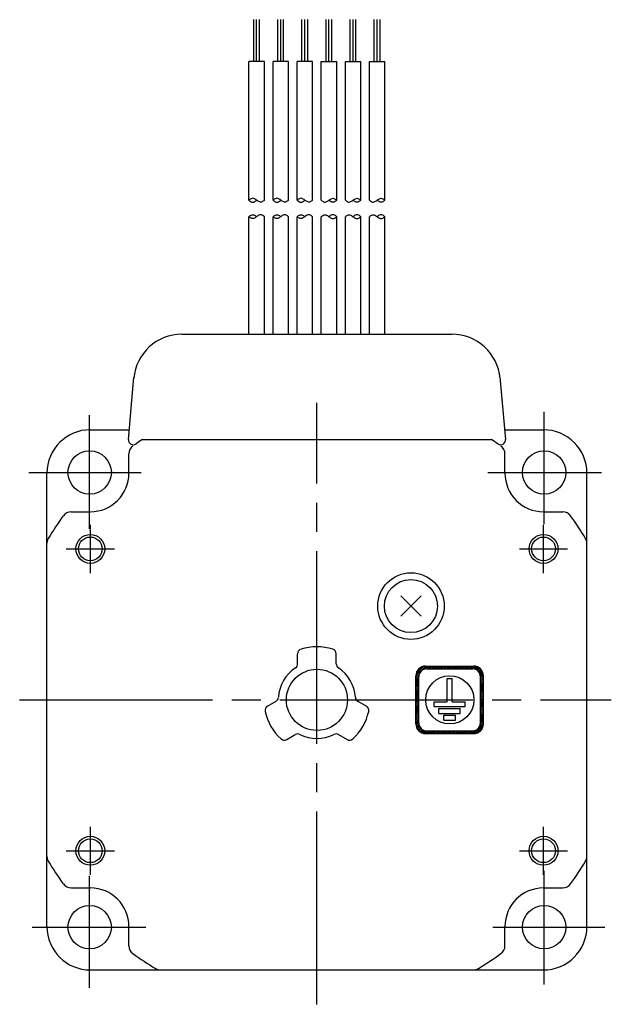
# Model space of a CAD drawing. Extents: x -213 to 31, y -32 to 71.
# Tile 1 of 3: x -213 to -151, y -32 to 71. Entities that reach past the tile are written whole.
import ezdxf

# ---------------------------------------------------------------- set-up
doc = ezdxf.new("R2010")
doc.units = 0
doc.header["$MEASUREMENT"] = 0
doc.linetypes.add('CENTER', pattern=[27, 20, -2, 3, -2])
doc.layers.get('0').update_dxf_attribs({"linetype": 'CONTINUOUS'})

# ---------------------------------------------------------------- blocks, each defined once
blk = doc.blocks.new('A$C3E631F8E')
for p, q in [((-188.35, 66.19), (-188.35, 70.52)), ((-188.05, 66.19), (-188.05, 70.52)), ((-187.75, 66.19), (-187.75, 70.52)), ((-185.85, 66.19), (-185.85, 70.52)), ((-185.55, 66.19), (-185.55, 70.52)), ((-185.25, 66.19), (-185.25, 70.52)), ((-183.35, 66.19), (-183.35, 70.52)), ((-183.05, 66.19), (-183.05, 70.52)), ((-182.75, 66.19), (-182.75, 70.52)), ((-180.85, 66.19), (-180.85, 70.52)), ((-180.55, 66.19), (-180.55, 70.52)), ((-180.25, 66.19), (-180.25, 70.52)), ((-178.35, 66.19), (-178.35, 70.52)), ((-178.05, 66.19), (-178.05, 70.52)), ((-177.75, 66.19), (-177.75, 70.52)), ((-175.85, 66.19), (-175.85, 70.52)), ((-175.55, 66.19), (-175.55, 70.52)), ((-175.25, 66.19), (-175.25, 70.52)), ((-188.85, 51.8), (-188.85, 66.19)), ((-187.25, 66.19), (-188.85, 66.19)), ((-187.25, 51.8), (-187.25, 66.19)), ((-186.35, 51.8), (-186.35, 66.19)), ((-184.75, 66.19), (-186.35, 66.19)), ((-184.75, 51.8), (-184.75, 66.19)), ((-183.85, 51.8), (-183.85, 66.19)), ((-182.25, 66.19), (-183.85, 66.19)), ((-182.25, 51.8), (-182.25, 66.19)), ((-181.35, 51.8), (-181.35, 66.19)), ((-181.35, 66.19), (-179.75, 66.19)), ((-179.75, 51.8), (-179.75, 66.19)), ((-178.85, 51.8), (-178.85, 66.19)), ((-178.85, 66.19), (-177.25, 66.19)), ((-177.25, 51.8), (-177.25, 66.19)), ((-176.35, 51.8), (-176.35, 66.19)), ((-176.35, 66.19), (-174.75, 66.19)), ((-174.75, 51.8), (-174.75, 66.19)), ((-188.78, 51.87), (-188.85, 51.8)), ((-188.85, 51.8), (-188.78, 51.74)), ((-188.7, 51.92), (-188.78, 51.87)), ((-188.78, 51.74), (-188.71, 51.69)), ((-188.71, 51.69), (-188.62, 51.64)), ((-188.62, 51.96), (-188.7, 51.92)), ((-188.54, 51.99), (-188.62, 51.96)), ((-188.62, 51.64), (-188.54, 51.61)), ((-188.45, 52), (-188.54, 51.99)), ((-188.54, 51.61), (-188.45, 51.6)), ((-188.37, 51.99), (-188.45, 52)), ((-188.45, 51.6), (-188.36, 51.61)), ((-188.29, 51.96), (-188.37, 51.99)), ((-188.36, 51.61), (-188.28, 51.64)), ((-188.21, 51.92), (-188.29, 51.96)), ((-188.28, 51.64), (-188.19, 51.69)), ((-188.13, 51.86), (-188.21, 51.92)), ((-188.19, 51.69), (-188.12, 51.74)), ((-188.05, 51.8), (-188.13, 51.86)), ((-188.12, 51.74), (-188.05, 51.8)), ((-187.97, 51.75), (-188.05, 51.8)), ((-187.89, 51.69), (-187.97, 51.75)), ((-187.81, 51.65), (-187.89, 51.69)), ((-187.73, 51.62), (-187.81, 51.65)), ((-187.65, 51.6), (-187.73, 51.62)), ((-187.56, 51.61), (-187.65, 51.6)), ((-187.48, 51.64), (-187.56, 51.61)), ((-187.4, 51.69), (-187.48, 51.64)), ((-187.32, 51.74), (-187.4, 51.69)), ((-187.25, 51.8), (-187.32, 51.74)), ((-186.28, 51.87), (-186.35, 51.8)), ((-186.35, 51.8), (-186.28, 51.74)), ((-186.2, 51.92), (-186.28, 51.87)), ((-186.28, 51.74), (-186.21, 51.69)), ((-186.21, 51.69), (-186.12, 51.64)), ((-186.12, 51.96), (-186.2, 51.92)), ((-186.04, 51.99), (-186.12, 51.96)), ((-186.12, 51.64), (-186.04, 51.61)), ((-185.95, 52), (-186.04, 51.99)), ((-186.04, 51.61), (-185.95, 51.6)), ((-185.87, 51.99), (-185.95, 52)), ((-185.95, 51.6), (-185.86, 51.61)), ((-185.79, 51.96), (-185.87, 51.99)), ((-185.86, 51.61), (-185.78, 51.64)), ((-185.71, 51.92), (-185.79, 51.96)), ((-185.78, 51.64), (-185.69, 51.69)), ((-185.63, 51.86), (-185.71, 51.92)), ((-185.69, 51.69), (-185.62, 51.74)), ((-185.55, 51.8), (-185.63, 51.86)), ((-185.62, 51.74), (-185.55, 51.8)), ((-185.47, 51.75), (-185.55, 51.8)), ((-185.39, 51.69), (-185.47, 51.75)), ((-185.31, 51.65), (-185.39, 51.69)), ((-185.23, 51.62), (-185.31, 51.65)), ((-185.15, 51.6), (-185.23, 51.62)), ((-185.06, 51.61), (-185.15, 51.6)), ((-184.98, 51.64), (-185.06, 51.61)), ((-184.9, 51.69), (-184.98, 51.64)), ((-184.82, 51.74), (-184.9, 51.69)), ((-184.75, 51.8), (-184.82, 51.74)), ((-183.78, 51.87), (-183.85, 51.8)), ((-183.85, 51.8), (-183.78, 51.74)), ((-183.7, 51.92), (-183.78, 51.87)), ((-183.78, 51.74), (-183.71, 51.69)), ((-183.71, 51.69), (-183.62, 51.64)), ((-183.62, 51.96), (-183.7, 51.92)), ((-183.54, 51.99), (-183.62, 51.96)), ((-183.62, 51.64), (-183.54, 51.61)), ((-183.45, 52), (-183.54, 51.99)), ((-183.54, 51.61), (-183.45, 51.6)), ((-183.37, 51.99), (-183.45, 52)), ((-183.45, 51.6), (-183.36, 51.61)), ((-183.29, 51.96), (-183.37, 51.99)), ((-183.36, 51.61), (-183.28, 51.64)), ((-183.21, 51.92), (-183.29, 51.96)), ((-183.28, 51.64), (-183.19, 51.69)), ((-183.13, 51.86), (-183.21, 51.92)), ((-183.19, 51.69), (-183.12, 51.74)), ((-183.05, 51.8), (-183.13, 51.86)), ((-183.12, 51.74), (-183.05, 51.8)), ((-182.97, 51.75), (-183.05, 51.8)), ((-182.89, 51.69), (-182.97, 51.75)), ((-182.81, 51.65), (-182.89, 51.69)), ((-182.73, 51.62), (-182.81, 51.65)), ((-182.65, 51.6), (-182.73, 51.62)), ((-182.56, 51.61), (-182.65, 51.6)), ((-182.48, 51.64), (-182.56, 51.61)), ((-182.4, 51.69), (-182.48, 51.64)), ((-182.32, 51.74), (-182.4, 51.69)), ((-182.25, 51.8), (-182.32, 51.74)), ((-181.35, 51.8), (-181.28, 51.74)), ((-181.28, 51.74), (-181.2, 51.69)), ((-181.2, 51.69), (-181.12, 51.64)), ((-181.12, 51.64), (-181.04, 51.61)), ((-181.04, 51.61), (-180.95, 51.6)), ((-180.95, 51.6), (-180.87, 51.62)), ((-180.87, 51.62), (-180.79, 51.65)), ((-180.79, 51.65), (-180.71, 51.69)), ((-180.71, 51.69), (-180.63, 51.75)), ((-180.63, 51.75), (-180.55, 51.8)), ((-180.55, 51.8), (-180.47, 51.86)), ((-180.48, 51.74), (-180.55, 51.8)), ((-180.41, 51.69), (-180.48, 51.74)), ((-180.47, 51.86), (-180.39, 51.92)), ((-180.32, 51.64), (-180.41, 51.69)), ((-180.39, 51.92), (-180.31, 51.96)), ((-180.24, 51.61), (-180.32, 51.64)), ((-180.31, 51.96), (-180.23, 51.99)), ((-180.15, 51.6), (-180.24, 51.61)), ((-180.23, 51.99), (-180.15, 52)), ((-180.15, 52), (-180.06, 51.99)), ((-180.06, 51.61), (-180.15, 51.6)), ((-180.06, 51.99), (-179.98, 51.96)), ((-179.98, 51.64), (-180.06, 51.61)), ((-179.98, 51.96), (-179.9, 51.92)), ((-179.89, 51.69), (-179.98, 51.64)), ((-179.9, 51.92), (-179.82, 51.87)), ((-179.82, 51.74), (-179.89, 51.69)), ((-179.82, 51.87), (-179.75, 51.8)), ((-179.75, 51.8), (-179.82, 51.74)), ((-178.85, 51.8), (-178.78, 51.74)), ((-178.78, 51.74), (-178.7, 51.69)), ((-178.7, 51.69), (-178.62, 51.64)), ((-178.62, 51.64), (-178.54, 51.61)), ((-178.54, 51.61), (-178.45, 51.6)), ((-178.45, 51.6), (-178.37, 51.62)), ((-178.37, 51.62), (-178.29, 51.65)), ((-178.29, 51.65), (-178.21, 51.69)), ((-178.21, 51.69), (-178.13, 51.75)), ((-178.13, 51.75), (-178.05, 51.8)), ((-178.05, 51.8), (-177.97, 51.86)), ((-177.98, 51.74), (-178.05, 51.8)), ((-177.91, 51.69), (-177.98, 51.74)), ((-177.97, 51.86), (-177.89, 51.92)), ((-177.82, 51.64), (-177.91, 51.69)), ((-177.89, 51.92), (-177.81, 51.96)), ((-177.74, 51.61), (-177.82, 51.64)), ((-177.81, 51.96), (-177.73, 51.99)), ((-177.65, 51.6), (-177.74, 51.61)), ((-177.73, 51.99), (-177.65, 52)), ((-177.65, 52), (-177.56, 51.99)), ((-177.56, 51.61), (-177.65, 51.6)), ((-177.56, 51.99), (-177.48, 51.96)), ((-177.48, 51.64), (-177.56, 51.61)), ((-177.48, 51.96), (-177.4, 51.92)), ((-177.39, 51.69), (-177.48, 51.64)), ((-177.4, 51.92), (-177.32, 51.87)), ((-177.32, 51.74), (-177.39, 51.69)), ((-177.32, 51.87), (-177.25, 51.8)), ((-177.25, 51.8), (-177.32, 51.74)), ((-176.35, 51.8), (-176.28, 51.74)), ((-176.28, 51.74), (-176.2, 51.69)), ((-176.2, 51.69), (-176.12, 51.64)), ((-176.12, 51.64), (-176.04, 51.61)), ((-176.04, 51.61), (-175.95, 51.6)), ((-175.95, 51.6), (-175.87, 51.62)), ((-175.87, 51.62), (-175.79, 51.65)), ((-175.79, 51.65), (-175.71, 51.69)), ((-175.71, 51.69), (-175.63, 51.75)), ((-175.63, 51.75), (-175.55, 51.8)), ((-175.55, 51.8), (-175.47, 51.86)), ((-175.48, 51.74), (-175.55, 51.8)), ((-175.41, 51.69), (-175.48, 51.74)), ((-175.47, 51.86), (-175.39, 51.92)), ((-175.32, 51.64), (-175.41, 51.69)), ((-175.39, 51.92), (-175.31, 51.96)), ((-175.24, 51.61), (-175.32, 51.64)), ((-175.31, 51.96), (-175.23, 51.99)), ((-175.15, 51.6), (-175.24, 51.61)), ((-175.23, 51.99), (-175.15, 52)), ((-175.15, 52), (-175.06, 51.99)), ((-175.06, 51.61), (-175.15, 51.6)), ((-175.06, 51.99), (-174.98, 51.96)), ((-174.98, 51.64), (-175.06, 51.61)), ((-174.98, 51.96), (-174.9, 51.92)), ((-174.89, 51.69), (-174.98, 51.64)), ((-174.9, 51.92), (-174.82, 51.87)), ((-174.82, 51.74), (-174.89, 51.69)), ((-174.82, 51.87), (-174.75, 51.8)), ((-174.75, 51.8), (-174.82, 51.74)), ((-188.85, 50.09), (-188.78, 50.15)), ((-188.78, 50.03), (-188.85, 50.09)), ((-188.85, 37.9), (-188.85, 50.09)), ((-188.78, 50.15), (-188.71, 50.2)), ((-188.7, 49.97), (-188.78, 50.03)), ((-188.71, 50.2), (-188.62, 50.25)), ((-188.62, 50.25), (-188.54, 50.28)), ((-188.54, 50.28), (-188.45, 50.29)), ((-188.45, 50.29), (-188.36, 50.28)), ((-188.36, 50.28), (-188.28, 50.25)), ((-188.28, 50.25), (-188.19, 50.2)), ((-188.13, 50.03), (-188.21, 49.97)), ((-188.19, 50.2), (-188.12, 50.15)), ((-188.05, 50.09), (-188.13, 50.03)), ((-188.12, 50.15), (-188.05, 50.09)), ((-187.97, 50.15), (-188.05, 50.09)), ((-187.89, 50.2), (-187.97, 50.15)), ((-187.81, 50.24), (-187.89, 50.2)), ((-187.73, 50.28), (-187.81, 50.24)), ((-187.65, 50.29), (-187.73, 50.28)), ((-187.56, 50.28), (-187.65, 50.29)), ((-187.48, 50.25), (-187.56, 50.28)), ((-187.4, 50.2), (-187.48, 50.25)), ((-187.32, 50.15), (-187.4, 50.2)), ((-187.25, 50.09), (-187.32, 50.15)), ((-187.25, 37.9), (-187.25, 50.09)), ((-186.35, 50.09), (-186.28, 50.15)), ((-186.28, 50.03), (-186.35, 50.09)), ((-186.35, 37.9), (-186.35, 50.09)), ((-186.28, 50.15), (-186.21, 50.2)), ((-186.2, 49.97), (-186.28, 50.03)), ((-186.21, 50.2), (-186.12, 50.25)), ((-186.12, 50.25), (-186.04, 50.28)), ((-186.04, 50.28), (-185.95, 50.29)), ((-185.95, 50.29), (-185.86, 50.28)), ((-185.86, 50.28), (-185.78, 50.25)), ((-185.78, 50.25), (-185.69, 50.2)), ((-185.63, 50.03), (-185.71, 49.97)), ((-185.69, 50.2), (-185.62, 50.15)), ((-185.55, 50.09), (-185.63, 50.03)), ((-185.62, 50.15), (-185.55, 50.09)), ((-185.47, 50.15), (-185.55, 50.09)), ((-185.39, 50.2), (-185.47, 50.15)), ((-185.31, 50.24), (-185.39, 50.2)), ((-185.23, 50.28), (-185.31, 50.24)), ((-185.15, 50.29), (-185.23, 50.28)), ((-185.06, 50.28), (-185.15, 50.29)), ((-184.98, 50.25), (-185.06, 50.28)), ((-184.9, 50.2), (-184.98, 50.25)), ((-184.82, 50.15), (-184.9, 50.2)), ((-184.75, 50.09), (-184.82, 50.15)), ((-184.75, 37.9), (-184.75, 50.09)), ((-183.85, 50.09), (-183.78, 50.15)), ((-183.78, 50.03), (-183.85, 50.09)), ((-183.85, 37.9), (-183.85, 50.09)), ((-183.78, 50.15), (-183.71, 50.2)), ((-183.7, 49.97), (-183.78, 50.03)), ((-183.71, 50.2), (-183.62, 50.25)), ((-183.62, 50.25), (-183.54, 50.28)), ((-183.54, 50.28), (-183.45, 50.29)), ((-183.45, 50.29), (-183.36, 50.28)), ((-183.36, 50.28), (-183.28, 50.25)), ((-183.28, 50.25), (-183.19, 50.2)), ((-183.13, 50.03), (-183.21, 49.97)), ((-183.19, 50.2), (-183.12, 50.15)), ((-183.05, 50.09), (-183.13, 50.03)), ((-183.12, 50.15), (-183.05, 50.09)), ((-182.97, 50.15), (-183.05, 50.09)), ((-182.89, 50.2), (-182.97, 50.15)), ((-182.81, 50.24), (-182.89, 50.2)), ((-182.73, 50.28), (-182.81, 50.24)), ((-182.65, 50.29), (-182.73, 50.28)), ((-182.56, 50.28), (-182.65, 50.29)), ((-182.48, 50.25), (-182.56, 50.28)), ((-182.4, 50.2), (-182.48, 50.25)), ((-182.32, 50.15), (-182.4, 50.2)), ((-182.25, 50.09), (-182.32, 50.15)), ((-182.25, 37.9), (-182.25, 50.09)), ((-181.35, 50.09), (-181.28, 50.15)), ((-181.35, 37.9), (-181.35, 50.09)), ((-181.28, 50.15), (-181.2, 50.2)), ((-181.2, 50.2), (-181.12, 50.25)), ((-181.12, 50.25), (-181.04, 50.28)), ((-181.04, 50.28), (-180.95, 50.29)), ((-180.95, 50.29), (-180.87, 50.28)), ((-180.87, 50.28), (-180.79, 50.24)), ((-180.79, 50.24), (-180.71, 50.2)), ((-180.71, 50.2), (-180.63, 50.15)), ((-180.63, 50.15), (-180.55, 50.09)), ((-180.48, 50.15), (-180.55, 50.09)), ((-180.55, 50.09), (-180.47, 50.03)), ((-180.41, 50.2), (-180.48, 50.15)), ((-180.47, 50.03), (-180.39, 49.97)), ((-180.32, 50.25), (-180.41, 50.2)), ((-180.24, 50.28), (-180.32, 50.25)), ((-180.15, 50.29), (-180.24, 50.28)), ((-180.06, 50.28), (-180.15, 50.29)), ((-179.98, 50.25), (-180.06, 50.28)), ((-179.89, 50.2), (-179.98, 50.25)), ((-179.9, 49.97), (-179.82, 50.03)), ((-179.82, 50.15), (-179.89, 50.2)), ((-179.75, 50.09), (-179.82, 50.15)), ((-179.82, 50.03), (-179.75, 50.09)), ((-179.75, 37.9), (-179.75, 50.09)), ((-178.85, 50.09), (-178.78, 50.15)), ((-178.85, 37.9), (-178.85, 50.09)), ((-178.78, 50.15), (-178.7, 50.2)), ((-178.7, 50.2), (-178.62, 50.25)), ((-178.62, 50.25), (-178.54, 50.28)), ((-178.54, 50.28), (-178.45, 50.29)), ((-178.45, 50.29), (-178.37, 50.28)), ((-178.37, 50.28), (-178.29, 50.24)), ((-178.29, 50.24), (-178.21, 50.2)), ((-178.21, 50.2), (-178.13, 50.15)), ((-178.13, 50.15), (-178.05, 50.09)), ((-177.98, 50.15), (-178.05, 50.09)), ((-178.05, 50.09), (-177.97, 50.03)), ((-177.91, 50.2), (-177.98, 50.15)), ((-177.97, 50.03), (-177.89, 49.97)), ((-177.82, 50.25), (-177.91, 50.2)), ((-177.74, 50.28), (-177.82, 50.25)), ((-177.65, 50.29), (-177.74, 50.28)), ((-177.56, 50.28), (-177.65, 50.29)), ((-177.48, 50.25), (-177.56, 50.28)), ((-177.39, 50.2), (-177.48, 50.25)), ((-177.4, 49.97), (-177.32, 50.03)), ((-177.32, 50.15), (-177.39, 50.2)), ((-177.25, 50.09), (-177.32, 50.15)), ((-177.32, 50.03), (-177.25, 50.09)), ((-177.25, 37.9), (-177.25, 50.09)), ((-176.35, 50.09), (-176.28, 50.15)), ((-176.35, 37.9), (-176.35, 50.09)), ((-176.28, 50.15), (-176.2, 50.2)), ((-176.2, 50.2), (-176.12, 50.25)), ((-176.12, 50.25), (-176.04, 50.28)), ((-176.04, 50.28), (-175.95, 50.29)), ((-175.95, 50.29), (-175.87, 50.28)), ((-175.87, 50.28), (-175.79, 50.24)), ((-175.79, 50.24), (-175.71, 50.2)), ((-175.71, 50.2), (-175.63, 50.15)), ((-175.63, 50.15), (-175.55, 50.09)), ((-175.48, 50.15), (-175.55, 50.09)), ((-175.55, 50.09), (-175.47, 50.03)), ((-175.41, 50.2), (-175.48, 50.15)), ((-175.47, 50.03), (-175.39, 49.97)), ((-175.32, 50.25), (-175.41, 50.2)), ((-175.24, 50.28), (-175.32, 50.25)), ((-175.15, 50.29), (-175.24, 50.28)), ((-175.06, 50.28), (-175.15, 50.29)), ((-174.98, 50.25), (-175.06, 50.28)), ((-174.89, 50.2), (-174.98, 50.25)), ((-174.9, 49.97), (-174.82, 50.03)), ((-174.82, 50.15), (-174.89, 50.2)), ((-174.75, 50.09), (-174.82, 50.15)), ((-174.82, 50.03), (-174.75, 50.09)), ((-174.75, 37.9), (-174.75, 50.09)), ((-188.62, 49.93), (-188.7, 49.97)), ((-188.54, 49.9), (-188.62, 49.93)), ((-188.45, 49.89), (-188.54, 49.9)), ((-188.37, 49.9), (-188.45, 49.89)), ((-188.29, 49.93), (-188.37, 49.9)), ((-188.21, 49.97), (-188.29, 49.93)), ((-186.12, 49.93), (-186.2, 49.97)), ((-186.04, 49.9), (-186.12, 49.93)), ((-185.95, 49.89), (-186.04, 49.9)), ((-185.87, 49.9), (-185.95, 49.89)), ((-185.79, 49.93), (-185.87, 49.9)), ((-185.71, 49.97), (-185.79, 49.93)), ((-183.62, 49.93), (-183.7, 49.97)), ((-183.54, 49.9), (-183.62, 49.93)), ((-183.45, 49.89), (-183.54, 49.9)), ((-183.37, 49.9), (-183.45, 49.89)), ((-183.29, 49.93), (-183.37, 49.9)), ((-183.21, 49.97), (-183.29, 49.93)), ((-180.39, 49.97), (-180.31, 49.93)), ((-180.31, 49.93), (-180.23, 49.9)), ((-180.23, 49.9), (-180.15, 49.89)), ((-180.15, 49.89), (-180.06, 49.9)), ((-180.06, 49.9), (-179.98, 49.93)), ((-179.98, 49.93), (-179.9, 49.97)), ((-177.89, 49.97), (-177.81, 49.93)), ((-177.81, 49.93), (-177.73, 49.9)), ((-177.73, 49.9), (-177.65, 49.89)), ((-177.65, 49.89), (-177.56, 49.9)), ((-177.56, 49.9), (-177.48, 49.93)), ((-177.48, 49.93), (-177.4, 49.97)), ((-175.39, 49.97), (-175.31, 49.93)), ((-175.31, 49.93), (-175.23, 49.9)), ((-175.23, 49.9), (-175.15, 49.89)), ((-175.15, 49.89), (-175.06, 49.9)), ((-175.06, 49.9), (-174.98, 49.93)), ((-174.98, 49.93), (-174.9, 49.97)), ((-195.81, 37.9), (-181.8, 37.9)), ((-181.8, 37.9), (-167.79, 37.9)), ((-201.35, 26.99), (-200.78, 33.44)), ((-162.82, 33.44), (-162.25, 26.99)), ((-205.3, 28), (-201.26, 28)), ((-162.34, 28), (-158.3, 28)), ((-199.89, 27), (-163.71, 27)), ((-201.3, 23.5), (-201.3, 25.5)), ((-162.3, 23.5), (-162.3, 25.5)), ((-209.8, -23.5), (-209.8, 23.5)), ((-153.8, -23.5), (-153.8, 23.5)), ((-207.29, 19.5), (-205.3, 19.5)), ((-158.3, 19.5), (-156.3, 19.5)), ((-173.11, 10.78), (-170.99, 8.66)), ((-173.11, 8.66), (-170.99, 10.78)), ((-183.8, 3.74), (-183.8, 4.77)), ((-179.8, 3.74), (-179.8, 4.77)), ((-171.54, 2.48), (-170.51, 3.5)), ((-171.52, 2.67), (-170.71, 3.49)), ((-171.44, 2.92), (-170.96, 3.41)), ((-170.67, 3.16), (-170.34, 3.5)), ((-170.54, 3.5), (-165.54, 3.5)), ((-170.46, 3.2), (-170.16, 3.5)), ((-170.44, 3.2), (-165.64, 3.2)), ((-170.28, 3.2), (-169.98, 3.5)), ((-170.11, 3.2), (-169.81, 3.5)), ((-169.93, 3.2), (-169.63, 3.5)), ((-169.75, 3.2), (-169.45, 3.5)), ((-169.58, 3.2), (-169.28, 3.5)), ((-169.4, 3.2), (-169.1, 3.5)), ((-169.22, 3.2), (-168.92, 3.5)), ((-169.05, 3.2), (-168.75, 3.5)), ((-168.87, 3.2), (-168.57, 3.5)), ((-168.69, 3.2), (-168.39, 3.5)), ((-168.52, 3.2), (-168.22, 3.5)), ((-168.34, 3.2), (-168.04, 3.5)), ((-168.16, 3.2), (-168.04, 3.32)), ((-168.04, 3.32), (-167.86, 3.5)), ((-167.99, 3.2), (-167.69, 3.5)), ((-167.81, 3.2), (-167.51, 3.5)), ((-167.63, 3.2), (-167.33, 3.5)), ((-167.46, 3.2), (-167.16, 3.5)), ((-167.28, 3.2), (-166.98, 3.5)), ((-167.1, 3.2), (-166.8, 3.5)), ((-166.93, 3.2), (-166.63, 3.5)), ((-166.75, 3.2), (-166.45, 3.5)), ((-166.57, 3.2), (-166.27, 3.5)), ((-166.4, 3.2), (-166.1, 3.5)), ((-166.22, 3.2), (-165.92, 3.5)), ((-166.04, 3.2), (-165.74, 3.5)), ((-165.87, 3.2), (-165.57, 3.5)), ((-165.69, 3.2), (-165.4, 3.49)), ((-165.52, 3.19), (-165.25, 3.46)), ((-165.38, 3.16), (-165.12, 3.41)), ((-165.26, 3.1), (-165.01, 3.35)), ((-165.15, 3.03), (-164.91, 3.27)), ((-165.06, 2.95), (-164.81, 3.19)), ((-164.98, 2.85), (-164.73, 3.09)), ((-171.54, 2.3), (-171.2, 2.63)), ((-171.54, -2.5), (-171.54, 2.5)), ((-171.54, 2.12), (-171.24, 2.42)), ((-171.54, 1.95), (-171.24, 2.25)), ((-171.54, 1.77), (-171.24, 2.07)), ((-171.24, -2.4), (-171.24, 2.4)), ((-168.29, 2.2), (-167.79, 2.2)), ((-168.29, -0.2), (-168.29, 2.2)), ((-167.79, -0.2), (-167.79, 2.2)), ((-164.91, 2.74), (-164.67, 2.99)), ((-164.87, 2.61), (-164.61, 2.87)), ((-164.84, 2.46), (-164.57, 2.73)), ((-164.84, 2.28), (-164.54, 2.58)), ((-164.84, 2.1), (-164.54, 2.4)), ((-164.84, -2.4), (-164.84, 2.4)), ((-164.84, 1.93), (-164.54, 2.23)), ((-164.84, 1.75), (-164.54, 2.05)), ((-164.54, -2.5), (-164.54, 2.5)), ((-171.54, 1.59), (-171.24, 1.89)), ((-171.54, 1.42), (-171.24, 1.72)), ((-171.54, 1.24), (-171.24, 1.54)), ((-171.54, 1.06), (-171.24, 1.36)), ((-171.54, 0.88), (-171.24, 1.18)), ((-164.84, 1.57), (-164.54, 1.87)), ((-164.84, 1.4), (-164.54, 1.7)), ((-164.84, 1.22), (-164.54, 1.52)), ((-164.84, 1.04), (-164.54, 1.34)), ((-164.84, 0.87), (-164.54, 1.17)), ((-171.54, 0.71), (-171.24, 1.01)), ((-171.54, 0.53), (-171.24, 0.83)), ((-171.54, 0.35), (-171.24, 0.65)), ((-171.54, 0.18), (-171.24, 0.48)), ((-171.54, 0), (-171.24, 0.3)), ((-171.54, -0.18), (-171.36, 0)), ((-171.36, 0), (-171.24, 0.12)), ((-164.84, 0.69), (-164.54, 0.99)), ((-164.84, 0.51), (-164.54, 0.81)), ((-164.84, 0.34), (-164.54, 0.64)), ((-164.84, 0.16), (-164.54, 0.46)), ((-164.84, -0.02), (-164.82, 0)), ((-164.84, -0.19), (-164.65, 0)), ((-164.82, 0), (-164.54, 0.28)), ((-164.65, 0), (-164.54, 0.11)), ((-186.93, -0.65), (-186.04, -0.14)), ((-177.56, -0.14), (-176.67, -0.65)), ((-171.54, -0.35), (-171.24, -0.05)), ((-171.54, -0.53), (-171.24, -0.23)), ((-171.54, -0.71), (-171.24, -0.41)), ((-171.54, -0.88), (-171.24, -0.58)), ((-171.54, -1.06), (-171.24, -0.76)), ((-171.54, -1.24), (-171.24, -0.94)), ((-169.64, -0.2), (-168.29, -0.2)), ((-169.64, -0.7), (-169.64, -0.2)), ((-169.64, -0.7), (-166.44, -0.7)), ((-169.14, -0.9), (-166.94, -0.9)), ((-169.14, -1.4), (-169.14, -0.9)), ((-167.79, -0.2), (-166.44, -0.2)), ((-166.94, -1.4), (-166.94, -0.9)), ((-166.44, -0.7), (-166.44, -0.2)), ((-164.84, -0.37), (-164.54, -0.07)), ((-164.84, -0.55), (-164.54, -0.25)), ((-164.84, -0.72), (-164.54, -0.42)), ((-164.84, -0.9), (-164.54, -0.6)), ((-164.84, -1.08), (-164.54, -0.78)), ((-164.84, -1.25), (-164.54, -0.95)), ((-171.54, -1.41), (-171.24, -1.11)), ((-171.54, -1.59), (-171.24, -1.29)), ((-171.54, -1.77), (-171.24, -1.47)), ((-171.54, -1.94), (-171.24, -1.64)), ((-171.54, -2.12), (-171.24, -1.82)), ((-171.54, -2.3), (-171.24, -2)), ((-169.14, -1.4), (-166.94, -1.4)), ((-168.64, -1.6), (-167.44, -1.6)), ((-168.64, -2.1), (-168.64, -1.6)), ((-167.44, -2.1), (-167.44, -1.6)), ((-164.84, -1.43), (-164.54, -1.13)), ((-164.84, -1.61), (-164.54, -1.31)), ((-164.84, -1.78), (-164.54, -1.48)), ((-164.84, -1.96), (-164.54, -1.66)), ((-164.84, -2.14), (-164.54, -1.84)), ((-164.84, -2.31), (-164.54, -2.01)), ((-171.54, -2.47), (-171.24, -2.17)), ((-171.53, -2.64), (-171.24, -2.35)), ((-171.5, -2.79), (-171.23, -2.52)), ((-171.45, -2.91), (-171.2, -2.66)), ((-171.39, -3.03), (-171.14, -2.78)), ((-171.31, -3.13), (-171.07, -2.89)), ((-171.23, -3.22), (-170.99, -2.98)), ((-171.13, -3.3), (-170.89, -3.06)), ((-168.64, -2.1), (-167.44, -2.1)), ((-165.49, -3.5), (-164.54, -2.55)), ((-165.28, -3.47), (-164.57, -2.75)), ((-164.92, -2.75), (-164.54, -2.37)), ((-164.84, -2.5), (-164.54, -2.19)), ((-184.93, -4.12), (-184.04, -3.6)), ((-179.56, -3.6), (-178.67, -4.12)), ((-171.02, -3.37), (-170.78, -3.13)), ((-170.9, -3.43), (-170.65, -3.17)), ((-170.77, -3.47), (-170.5, -3.2)), ((-170.62, -3.5), (-170.32, -3.2)), ((-170.54, -3.5), (-165.54, -3.5)), ((-170.44, -3.5), (-170.14, -3.2)), ((-170.44, -3.2), (-165.64, -3.2)), ((-170.27, -3.5), (-169.97, -3.2)), ((-170.09, -3.5), (-169.79, -3.2)), ((-169.91, -3.5), (-169.61, -3.2)), ((-169.74, -3.5), (-169.44, -3.2)), ((-169.56, -3.5), (-169.26, -3.2)), ((-169.38, -3.5), (-169.08, -3.2)), ((-169.21, -3.5), (-168.91, -3.2)), ((-169.03, -3.5), (-168.73, -3.2)), ((-168.85, -3.5), (-168.55, -3.2)), ((-168.68, -3.5), (-168.38, -3.2)), ((-168.5, -3.5), (-168.2, -3.2)), ((-168.32, -3.5), (-168.04, -3.22)), ((-168.15, -3.5), (-168.04, -3.39)), ((-168.04, -3.22), (-168.02, -3.2)), ((-168.04, -3.39), (-167.85, -3.2)), ((-167.97, -3.5), (-167.67, -3.2)), ((-167.79, -3.5), (-167.49, -3.2)), ((-167.62, -3.5), (-167.32, -3.2)), ((-167.44, -3.5), (-167.14, -3.2)), ((-167.26, -3.5), (-166.96, -3.2)), ((-167.09, -3.5), (-166.79, -3.2)), ((-166.91, -3.5), (-166.61, -3.2)), ((-166.73, -3.5), (-166.43, -3.2)), ((-166.55, -3.5), (-166.25, -3.2)), ((-166.38, -3.5), (-166.08, -3.2)), ((-166.2, -3.5), (-165.9, -3.2)), ((-166.02, -3.5), (-165.72, -3.2)), ((-165.85, -3.5), (-165.54, -3.19)), ((-165.67, -3.5), (-165.29, -3.12)), ((-164.95, -3.3), (-164.73, -3.09)), ((-207.29, -19.5), (-205.3, -19.5)), ((-158.3, -19.5), (-156.3, -19.5)), ((-201.3, -25.5), (-201.3, -23.5)), ((-162.3, -25.5), (-162.3, -23.5)), ((-205.3, -28), (-158.3, -28))]:
    blk.add_line(p, q)
at = {"linetype": 'CENTER'}
for p, q in [((-181.8, -31.57), (-181.8, 30.79)), ((-158.23, 18.23), (-158.23, 29.87)), ((-205.37, 17.74), (-205.37, 29.52)), ((-211.67, 23.57), (-200.03, 23.57)), ((-164.06, 23.57), (-152.28, 23.57)), ((-205.3, 13.15), (-205.3, 18.15)), ((-158.3, 13.15), (-158.3, 18.15)), ((-207.8, 15.65), (-202.8, 15.65)), ((-160.8, 15.65), (-155.8, 15.65)), ((-212.63, 0), (-151.27, 0)), ((-205.3, -18.15), (-205.3, -13.15)), ((-158.3, -18.15), (-158.3, -13.15)), ((-207.8, -15.65), (-202.8, -15.65)), ((-160.8, -15.65), (-155.8, -15.65)), ((-205.37, -29.87), (-205.37, -18.23)), ((-158.23, -29.52), (-158.23, -17.74)), ((-211.32, -23.57), (-199.54, -23.57)), ((-163.57, -23.57), (-151.93, -23.57))]:
    blk.add_line(p, q, dxfattribs=at)
for centre, radius in [((-205.37, 23.57), 2.25), ((-158.23, 23.57), 2.25), ((-205.3, 15.65), 1.5), ((-205.3, 15.65), 1.23), ((-158.3, 15.65), 1.5), ((-158.3, 15.65), 1.23), ((-172.05, 9.72), 3.45), ((-172.05, 9.72), 2.75), ((-181.8, 0), 3.17), ((-168.02, 0), 2.5), ((-205.3, -15.65), 1.5), ((-158.3, -15.65), 1.5), ((-205.3, -15.65), 1.23), ((-158.3, -15.65), 1.23), ((-205.37, -23.57), 2.25), ((-158.23, -23.57), 2.25)]:
    blk.add_circle(centre, radius)
for centre, radius, start, end in [((-195.81, 32.9), 5, 90, 175), ((-167.79, 32.9), 5, 5, 90), ((-205.3, 23.5), 4.5, 90, 180), ((-158.3, 23.5), 4.5, 0, 90), ((-200.85, 26.95), 0.5, 175.0001, 305.2574), ((-181.8, 0), 32.5, 123.8222, 125.2574), ((-181.8, 0), 32.5, 54.7427, 56.1778), ((-162.75, 26.95), 0.5, 234.7427, 5), ((-200.3, 25.5), 1, 125.9651, 179.9989), ((-163.3, 25.5), 1, 0.0011, 54.0349), ((-205.3, 23.5), 4, 270, 0), ((-158.3, 23.5), 4, 180, 270), ((-207.29, 18.5), 1, 90, 144.0342), ((-156.3, 18.5), 1, 35.9658, 90), ((-181.8, 0), 32.5, 144.0343, 148.9965), ((-181.8, 0), 32.5, 31.0027, 35.9657), ((-208.8, 16.23), 1, 148.9965, 180), ((-154.8, 16.22), 1, 0, 31.0027), ((-183.3, 4.77), 0.5, 107.4592, 180.0049), ((-181.8, 0), 5.5, 72.5421, 107.4577), ((-180.3, 4.77), 0.5, 359.9949, 72.5408), ((-181.8, 0), 4, 123.7491, 176.2511), ((-184.3, 3.74), 0.5, 303.7478, 359.9976), ((-179.3, 3.74), 0.5, 180.0022, 236.2521), ((-181.8, 0), 4, 3.7489, 56.2509), ((-170.54, 2.5), 1, 90, 180), ((-170.44, 2.4), 0.8, 90, 180), ((-165.64, 2.4), 0.8, 0, 90), ((-165.54, 2.5), 1, 0, 90), ((-186.29, 0.29), 0.5, 300, 356.251), ((-177.31, 0.29), 0.5, 183.7493, 240.0004), ((-186.68, -1.09), 0.5, 120, 192.5425), ((-176.92, -1.09), 0.5, 347.4573, 59.9996), ((-181.8, 0), 5.5, 192.5425, 227.4577), ((-181.8, 0), 5.5, 312.5422, 347.4575), ((-170.54, -2.5), 1, 180, 270), ((-170.44, -2.4), 0.8, 180, 270), ((-165.64, -2.4), 0.8, 270, 0), ((-165.54, -2.5), 1, 270, 0), ((-185.18, -3.68), 0.5, 227.4579, 300), ((-183.79, -4.04), 0.5, 63.7489, 120), ((-181.8, 0), 4, 243.7491, 296.251), ((-179.81, -4.04), 0.5, 59.9998, 116.2508), ((-178.42, -3.68), 0.5, 240.0004, 312.5425), ((-208.8, -16.23), 1, 180, 211.0035), ((-154.8, -16.22), 1, 328.9973, 0), ((-181.8, 0), 32.5, 211.0035, 215.9657), ((-181.8, 0), 32.5, 324.0342, 328.9973), ((-207.29, -18.5), 1, 215.9658, 270), ((-156.3, -18.5), 1, 269.9998, 324.0342), ((-205.3, -23.5), 4, 0, 90), ((-158.3, -23.5), 4, 90, 180), ((-205.3, -23.5), 4.5, 180, 270), ((-158.3, -23.5), 4.5, 270, 0), ((-200.3, -25.5), 1, 180.0011, 234.0349), ((-163.3, -25.5), 1, 305.9648, 359.9988), ((-181.8, 0), 32.5, 234.0343, 238.997), ((-181.8, 0), 32.5, 301.003, 305.9656), ((-198.02, -27), 1, 238.997, 270), ((-165.57, -27), 1, 270, 301.003)]:
    blk.add_arc(centre, radius, start, end)

msp = doc.modelspace()

# ---------------------------------------------------------------- block references
msp.add_blockref('A$C3E631F8E', (0, 0))

doc.saveas('drawing.dxf')
